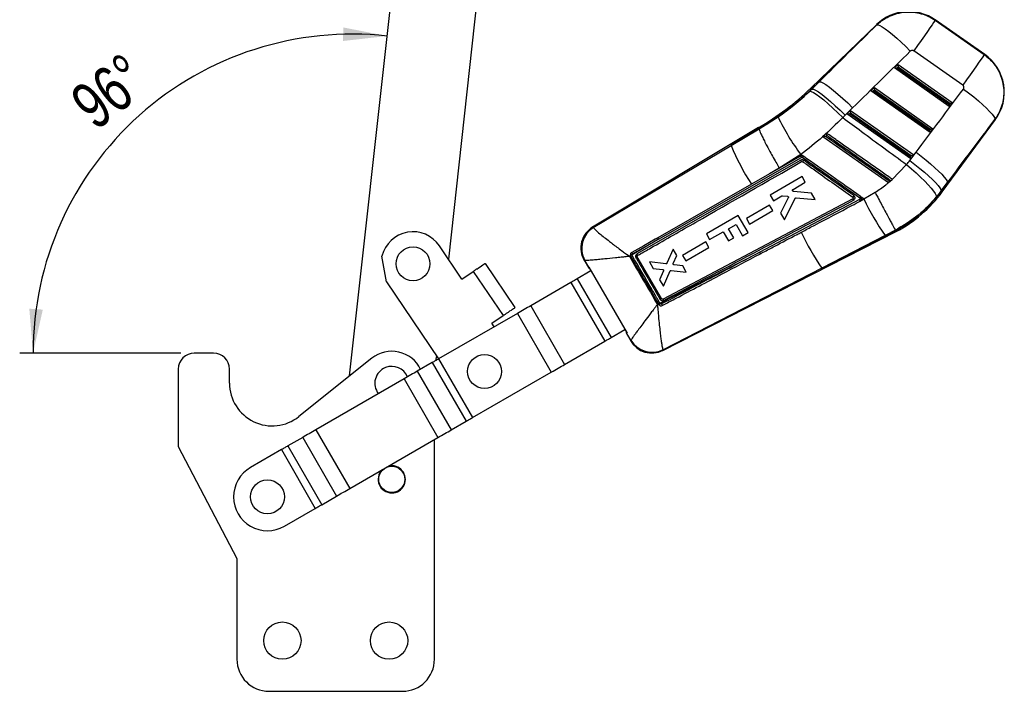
# Model space of a CAD drawing. Extents: x 35 to 384, y 14 to 286.
# Tile 10 of 20: x 38 to 111, y 207 to 258. Entities that reach past the tile are written whole.
import ezdxf

# ---------------------------------------------------------------- set-up
doc = ezdxf.new("R2010")
doc.units = 0
doc.layers.get('0').update_dxf_attribs({"linetype": 'CONTINUOUS'})
doc.styles.add('SLDTEXTSTYLE0', font='TXT', dxfattribs={"width": 0.75})
doc.dimstyles.new('SLDDIMSTYLE5', dxfattribs={"dimtxt": 3.5, "dimasz": 3.302, "dimexe": 0, "dimexo": 0.0625, "dimgap": 0.875, "dimtad": 1, "dimdec": 4, "dimlfac": 2.5, "dimzin": 12, "dimtxsty": 'SLDTEXTSTYLE0', "dimsah": 1, "dimcen": 0.09, "dimazin": 3, "dimtfac": 1, "dimtdec": 0, "dimtofl": 0, "dimtmove": 0, "dimatfit": 3, "dimtolj": 1, "dimtzin": 12})

# ---------------------------------------------------------------- blocks, each defined once
blk = doc.blocks.new('_D_8')
at = {"color": 179, "linetype": 'CONTINUOUS'}
blk.add_line((49.605, 232.701), (37.519, 232.701), dxfattribs=at)
blk.add_arc((62.435, 232.701), 23.916, 83.7017, 180, dxfattribs=at)
for points in [[(65.059, 256.473), (61.781, 257.117), (61.739, 256.102)], [(38.519, 232.701), (39.253, 235.961), (38.239, 236.03)]]:
    blk.add_solid(points, dxfattribs=at)
at = {"color": 179, "linetype": 'CONTINUOUS', "insert": (41.06, 252.083, 0.04), "char_height": 3.5, "attachment_point": 1, "rotation": 37.94083, "style": 'SLDTEXTSTYLE0'}
blk.add_mtext('96°', dxfattribs=at)

msp = doc.modelspace()

# ---------------------------------------------------------------- linework, layer by layer
at = {"color": 7, "linetype": 'CONTINUOUS'}
for p, q in [((62.245726, 230.984247), (67.095014, 274.920491)), ((73.456385, 274.218381), (69.652506, 239.753914)), ((109.841444, 255.090454), (106.131564, 257.687425)), ((106.131731, 257.65441), (109.806608, 255.08194)), ((101.754929, 257.342408), (96.817877, 252.573519)), ((108.201127, 252.788443), (104.526247, 255.360914)), ((103.089454, 254.079609), (103.357815, 254.338829)), ((107.186671, 251.195156), (103.089454, 254.079609)), ((103.270431, 254.08076), (103.361352, 254.168584)), ((107.149561, 251.349837), (103.270431, 254.08076)), ((103.357815, 254.338829), (107.403495, 251.490656)), ((103.361352, 254.168584), (107.223024, 251.449955)), ((96.726804, 252.341162), (96.888735, 252.500164)), ((97.443797, 253.049237), (96.88228, 252.506847)), ((96.88228, 252.506847), (96.888735, 252.500164)), ((96.888735, 252.500164), (97.443797, 253.049237)), ((101.30549, 252.356408), (101.573848, 252.615627)), ((101.486464, 252.357558), (101.577385, 252.445383)), ((101.573848, 252.615627), (105.962126, 249.526265)), ((101.577385, 252.445383), (105.781655, 249.485564)), ((105.745303, 249.230764), (101.30549, 252.356408)), ((105.708193, 249.385446), (101.486464, 252.357558)), ((99.946852, 251.086409), (99.39179, 250.537335)), ((107.223024, 251.449955), (107.149561, 251.349837)), ((107.403495, 251.490656), (107.186671, 251.195156)), ((92.941629, 249.520528), (94.357311, 250.405552)), ((99.521523, 250.633206), (99.789881, 250.892425)), ((104.303934, 247.266372), (99.521523, 250.633206)), ((99.702497, 250.634355), (99.793418, 250.722181)), ((104.266824, 247.421054), (99.702497, 250.634355)), ((99.789881, 250.892425), (104.520758, 247.561873)), ((99.793418, 250.722181), (104.340284, 247.521172)), ((106.668394, 244.802523), (110.644748, 250.221757)), ((92.888125, 249.611319), (80.461996, 242.142763)), ((92.935188, 249.531453), (90.845733, 248.275615)), ((90.845733, 248.275615), (92.941691, 249.520218)), ((92.888306, 249.611015), (92.935188, 249.531453)), ((92.935188, 249.531453), (92.941629, 249.520528)), ((92.941691, 249.520218), (92.941629, 249.520528)), ((105.781655, 249.485564), (105.708193, 249.385446)), ((105.962126, 249.526265), (105.745303, 249.230764)), ((97.721498, 248.940107), (102.632951, 245.481182)), ((80.505655, 242.129647), (90.845733, 248.275615)), ((85.407581, 241.252149), (96.101247, 247.375748)), ((96.035852, 247.475488), (93.725317, 246.152506)), ((96.066724, 247.584068), (94.448038, 246.577803)), ((96.195652, 247.493321), (96.066724, 247.584068)), ((104.232477, 247.14145), (104.698225, 247.760374)), ((104.340284, 247.521172), (104.266824, 247.421054)), ((104.520758, 247.561873), (104.303934, 247.266372)), ((96.061789, 247.165931), (83.781471, 240.134179)), ((94.448038, 246.577803), (93.725317, 246.152506)), ((102.919774, 245.726473), (103.99089, 246.838451)), ((93.725317, 246.152506), (92.360993, 245.371401)), ((96.153604, 245.933201), (93.763392, 244.552222)), ((96.398817, 245.508421), (96.153604, 245.933201)), ((92.360993, 245.371401), (87.745819, 242.729599)), ((95.478271, 244.976545), (96.398817, 245.508421)), ((102.632951, 245.481182), (102.635275, 245.479544)), ((102.635275, 245.479544), (102.63456, 245.480048)), ((102.635275, 245.479544), (102.921187, 245.725478)), ((102.725105, 245.55792), (102.820532, 245.639428)), ((102.921187, 245.725478), (102.919774, 245.726473)), ((107.051857, 245.481824), (106.586106, 244.8629)), ((106.593655, 244.85736), (107.051857, 245.481824)), ((99.95638, 244.26325), (85.734545, 236.756252)), ((93.763392, 244.552222), (94.008623, 244.127424)), ((94.008623, 244.127424), (94.640078, 244.492259)), ((95.12655, 244.34474), (94.545375, 243.19763)), ((94.68918, 244.502666), (95.062499, 244.462843)), ((94.836663, 242.693058), (95.644613, 244.309911)), ((96.864038, 244.70252), (95.51148, 244.825055)), ((95.725067, 244.354387), (97.144987, 244.21583)), ((97.144987, 244.21583), (96.864038, 244.70252)), ((100.584959, 244.403216), (100.540389, 244.446327)), ((100.792559, 244.257042), (100.584959, 244.403216)), ((100.792559, 244.257042), (101.627799, 244.75811)), ((106.586106, 244.8629), (106.233229, 244.416808)), ((106.593655, 244.85736), (106.586106, 244.8629)), ((93.724884, 243.793346), (91.980948, 242.785763)), ((100.465961, 244.214059), (92.983686, 240.262572)), ((93.959882, 243.386267), (93.724884, 243.793346)), ((100.518532, 244.100979), (100.575669, 244.146051)), ((100.575669, 244.146051), (100.792559, 244.257042)), ((100.575669, 244.146051), (100.584157, 244.156348)), ((91.372778, 243.012144), (88.983484, 241.632273)), ((92.107977, 241.739118), (91.372778, 243.012144)), ((91.980948, 242.785763), (92.215957, 242.378671)), ((92.215957, 242.378671), (93.959882, 243.386267)), ((94.545375, 243.19763), (94.836663, 242.693058)), ((80.505655, 242.129647), (80.513443, 242.112175)), ((87.745819, 242.729599), (85.341244, 241.353467)), ((90.653517, 242.03033), (91.211017, 242.3523)), ((91.211017, 242.3523), (91.700913, 241.504029)), ((85.725965, 232.900585), (103.216161, 241.815129)), ((88.983484, 241.632273), (89.228788, 241.207518)), ((89.228788, 241.207518), (90.24645, 241.795241)), ((90.24645, 241.795241), (90.644355, 241.106256)), ((90.644355, 241.106256), (91.051419, 241.341345)), ((91.051419, 241.341345), (90.653517, 242.03033)), ((91.700913, 241.504029), (92.107977, 241.739118)), ((97.647156, 239.080718), (103.173341, 241.897349)), ((102.382364, 241.522533), (97.647156, 239.080718)), ((103.160496, 241.922003), (102.382364, 241.522533)), ((103.160532, 241.921943), (103.160496, 241.922003)), ((103.173341, 241.897349), (103.160532, 241.921943)), ((70.665495, 238.25471), (68.985908, 240.740467)), ((85.407581, 241.252149), (83.412308, 240.074165)), ((83.452906, 240.131988), (85.407581, 241.252149)), ((88.944769, 241.032714), (87.200858, 240.025141)), ((87.435867, 239.618048), (89.179764, 240.625635)), ((89.179764, 240.625635), (88.944769, 241.032714)), ((65.008697, 238.053127), (64.668666, 239.977703)), ((83.291398, 240.00275), (83.214698, 239.957446)), ((83.291398, 240.00275), (83.311156, 239.956086)), ((85.626345, 236.787249), (83.806046, 239.912726)), ((83.828652, 240.019595), (83.836048, 240.024399)), ((85.503328, 236.447056), (92.983686, 240.262572)), ((86.488112, 240.487845), (86.024115, 239.437091)), ((86.758942, 240.018688), (86.488112, 240.487845)), ((86.505728, 239.428223), (86.758942, 240.018688)), ((87.200858, 240.025141), (87.435867, 239.618048)), ((72.397239, 239.424823), (74.636689, 236.11048)), ((79.821062, 239.663135), (80.139155, 239.112349)), ((79.874668, 239.649174), (79.865608, 239.653453)), ((80.173251, 239.131843), (79.874668, 239.649174)), ((80.139375, 239.112475), (80.139155, 239.112349)), ((80.177682, 239.134376), (80.173251, 239.131843)), ((80.177682, 239.134376), (83.036845, 234.184743)), ((85.940327, 239.389224), (84.713564, 239.533361)), ((84.713564, 239.533361), (84.989439, 239.055476)), ((87.208774, 239.239442), (86.570642, 239.315171)), ((87.474414, 238.779273), (87.208774, 239.239442)), ((70.665495, 238.25471), (71.515624, 238.829129)), ((71.515624, 238.829129), (73.755074, 235.514787)), ((80.336766, 238.858976), (79.298343, 238.259263)), ((80.221564, 239.048138), (80.228648, 239.046145)), ((80.228648, 239.046145), (80.336766, 238.858976)), ((84.989439, 239.055476), (85.704603, 238.975933)), ((85.77015, 238.861889), (85.4802, 238.205352)), ((97.647156, 239.080718), (85.736926, 232.943685)), ((85.766369, 237.709634), (86.259832, 238.856515)), ((86.343293, 238.905099), (87.474414, 238.779273)), ((65.008697, 238.053127), (68.919484, 232.265238)), ((78.822065, 237.984201), (75.81556, 236.247877)), ((78.822065, 237.984201), (81.362632, 233.58512)), ((79.298343, 238.259263), (81.838911, 233.860182)), ((85.4802, 238.205352), (85.766369, 237.709634)), ((75.81556, 236.247877), (78.356128, 231.848796)), ((85.315007, 236.351168), (85.388773, 236.388726)), ((85.388773, 236.388726), (85.392613, 236.382133)), ((85.392613, 236.382133), (85.412795, 236.347488)), ((85.522886, 236.413626), (85.503328, 236.447056)), ((74.819705, 235.672748), (68.91306, 232.261528)), ((72.904945, 234.940368), (73.755074, 235.514787)), ((74.819705, 235.672748), (77.360273, 231.273667)), ((73.086445, 234.671752), (72.904945, 234.940368)), ((81.838911, 233.860182), (82.877761, 234.460141)), ((82.877761, 234.460141), (82.985878, 234.272974)), ((82.985878, 234.272974), (82.983289, 234.263525)), ((82.998033, 234.162102), (82.998056, 234.162114)), ((82.998033, 234.162102), (83.314203, 233.614642)), ((83.030801, 234.181216), (83.036845, 234.184743)), ((83.32942, 233.663902), (83.030801, 234.181216)), ((78.356128, 231.848796), (81.362632, 233.58512)), ((83.328474, 233.656763), (83.32942, 233.663902)), ((52.044803, 232.701425), (50.604804, 232.701425)), ((68.760712, 232.500217), (68.672718, 232.122725)), ((85.729401, 232.954989), (85.736926, 232.943685)), ((63.905939, 232.311832), (58.44329, 227.943641)), ((68.436781, 231.986467), (67.320135, 231.341578)), ((68.436781, 231.986467), (70.977349, 227.587386)), ((68.91306, 232.261528), (71.453628, 227.862447)), ((49.404803, 231.501425), (49.404803, 225.701425)), ((53.244804, 230.442852), (53.244804, 231.501425)), ((67.320135, 231.341578), (69.860703, 226.942497)), ((71.453628, 227.862447), (77.360273, 231.273667)), ((66.32428, 230.76645), (59.724867, 226.95514)), ((66.32428, 230.76645), (68.864848, 226.367369)), ((69.860703, 226.942497), (70.977349, 227.587386)), ((59.724867, 226.95514), (62.265435, 222.556059)), ((58.729012, 226.380011), (57.612365, 225.735123)), ((58.729012, 226.380011), (61.26958, 221.980931)), ((62.265435, 222.556059), (68.864848, 226.367369)), ((68.604804, 209.741425), (68.604804, 226.217187)), ((49.404803, 225.701425), (53.804804, 217.301425)), ((57.136087, 225.460061), (54.81452, 224.119305)), ((57.136087, 225.460061), (59.676655, 221.060981)), ((57.612365, 225.735123), (60.152933, 221.336042)), ((60.152933, 221.336042), (61.26958, 221.980931)), ((57.355088, 219.720224), (59.676655, 221.060981)), ((53.804804, 217.301425), (53.804804, 209.741425)), ((56.204804, 207.341424), (66.204804, 207.341424))]:
    msp.add_line(p, q, dxfattribs=at)
at = {"color": 7, "linetype": 'CONTINUOUS', "flags": 128}
for points in [[(106.131731, 257.65441), (106.096261, 257.60374), (106.017568, 257.491324), (105.897518, 257.319828), (105.738952, 257.093311), (105.545627, 256.817139), (105.322121, 256.49785), (105.073725, 256.143007), (104.806324, 255.761013), (104.526247, 255.360914)], [(101.760172, 257.308256), (101.848387, 257.310917), (101.985045, 257.261326), (102.16709, 257.160593), (102.390443, 257.01097), (102.650117, 256.815804), (102.940299, 256.579459), (103.254502, 256.307224), (103.585692, 256.005185), (103.926467, 255.680101), (104.269202, 255.339242)], [(109.806608, 255.08194), (109.771137, 255.031269), (109.692447, 254.918855), (109.572398, 254.747357), (109.413831, 254.52084), (109.220507, 254.244668), (108.996998, 253.925379), (108.748605, 253.570537), (108.481203, 253.188542), (108.201127, 252.788443)], [(96.888735, 252.500164), (97.000595, 252.486391), (97.168406, 252.412019), (97.387775, 252.278998), (97.652953, 252.090811), (97.956996, 251.852388), (98.291941, 251.569974), (98.649012, 251.250967), (99.018856, 250.903722), (99.39179, 250.537335)], [(97.443797, 253.049237), (97.555654, 253.035463), (97.723468, 252.961091), (97.942837, 252.82807), (98.208015, 252.639883), (98.512058, 252.401461), (98.847001, 252.119047), (99.204074, 251.80004), (99.573918, 251.452795), (99.946852, 251.086409)], [(108.246391, 252.502056), (108.639653, 252.203324), (109.017851, 251.903067), (109.372191, 251.608259), (109.694444, 251.325754), (109.977116, 251.062117), (110.213642, 250.823473), (110.398527, 250.615368), (110.52747, 250.442638), (110.597475, 250.309298), (110.60692, 250.218446)], [(96.726804, 252.341162), (96.838253, 252.326085), (97.004865, 252.249915), (97.222285, 252.114644), (97.484835, 251.923809), (97.785645, 251.682396), (98.116853, 251.396718), (98.469805, 251.07424), (98.83527, 250.723393), (99.203699, 250.353349)], [(104.698225, 247.760374), (105.080189, 247.467186), (105.448087, 247.172425), (105.793791, 246.8826), (106.109669, 246.604111), (106.388747, 246.34311), (106.624858, 246.105359), (106.812789, 245.896108), (106.948392, 245.719979), (107.028674, 245.58086), (107.051857, 245.481824)], [(103.99089, 246.838451), (104.358222, 246.522961), (104.711669, 246.20638), (105.043342, 245.895771), (105.345844, 245.598064), (105.612426, 245.319899), (105.837138, 245.067485), (106.014969, 244.846451), (106.141951, 244.661731), (106.215249, 244.517443), (106.233229, 244.416808)], [(104.232477, 247.14145), (104.614441, 246.848262), (104.982339, 246.553501), (105.328043, 246.263676), (105.643921, 245.985187), (105.922999, 245.724186), (106.159108, 245.486435), (106.347041, 245.277184), (106.482645, 245.101054), (106.562923, 244.961935), (106.586106, 244.8629)], [(85.341244, 241.353467), (85.136454, 241.236275), (84.292312, 240.753221), (83.385811, 240.234505)], [(71.772486, 239.002686), (71.903089, 239.090933), (72.023869, 239.172542), (72.131764, 239.245445), (72.224037, 239.307793), (72.298351, 239.358005), (72.35282, 239.394809), (72.386063, 239.417271), (72.397239, 239.424823)], [(71.772486, 239.002686), (71.741151, 238.981514), (71.709507, 238.960133), (71.677599, 238.938573), (71.645471, 238.916864), (71.613165, 238.895036), (71.580726, 238.873117), (71.548197, 238.851138), (71.515624, 238.829129)], [(79.298343, 238.259263), (79.236043, 238.223283), (79.174009, 238.187457), (79.112509, 238.151939), (79.051803, 238.11688), (78.992154, 238.082431), (78.933816, 238.04874), (78.877038, 238.015949), (78.822065, 237.984201)], [(75.81556, 236.247877), (75.700615, 236.181494), (75.581899, 236.112933), (75.459919, 236.042486), (75.335197, 235.970457), (75.208268, 235.897152), (75.079675, 235.822887), (74.949968, 235.747978), (74.819705, 235.672748)], [(73.755074, 235.514787), (73.787646, 235.536796), (73.820175, 235.558774), (73.852615, 235.580693), (73.88492, 235.602522), (73.91705, 235.624231), (73.948957, 235.645791), (73.980601, 235.667171), (74.011936, 235.688344)], [(74.011936, 235.688344), (74.142539, 235.776591), (74.263319, 235.8582), (74.371213, 235.931103), (74.463487, 235.99345), (74.537801, 236.043663), (74.59227, 236.080467), (74.625513, 236.102929), (74.636689, 236.11048)], [(81.362632, 233.58512), (81.417606, 233.616868), (81.474384, 233.649659), (81.532722, 233.68335), (81.592371, 233.717799), (81.653077, 233.752858), (81.714578, 233.788376), (81.776612, 233.824202), (81.838911, 233.860182)], [(68.91306, 232.261528), (68.850759, 232.225548), (68.788726, 232.189723), (68.727225, 232.154204), (68.66652, 232.119146), (68.60687, 232.084697), (68.548532, 232.051005), (68.491755, 232.018215), (68.436781, 231.986467)], [(77.360273, 231.273667), (77.490536, 231.348897), (77.620243, 231.423806), (77.748835, 231.498071), (77.875765, 231.571376), (78.000486, 231.643405), (78.122467, 231.713851), (78.241183, 231.782413), (78.356128, 231.848796)], [(67.320135, 231.341578), (67.205191, 231.275195), (67.086474, 231.206634), (66.964494, 231.136188), (66.839772, 231.064158), (66.712843, 230.990854), (66.58425, 230.916588), (66.454544, 230.84168), (66.32428, 230.76645)], [(70.977349, 227.587386), (71.032323, 227.619134), (71.0891, 227.651924), (71.147439, 227.685616), (71.207088, 227.720065), (71.267793, 227.755123), (71.329294, 227.790641), (71.391328, 227.826467), (71.453628, 227.862447)], [(59.724867, 226.95514), (59.594603, 226.87991), (59.464896, 226.805002), (59.336303, 226.730736), (59.209374, 226.657432), (59.084652, 226.585402), (58.962672, 226.514956), (58.843956, 226.446395), (58.729012, 226.380011)], [(68.864848, 226.367369), (68.995112, 226.442599), (69.124819, 226.517507), (69.253412, 226.591773), (69.380341, 226.665077), (69.505062, 226.737107), (69.627042, 226.807553), (69.745759, 226.876114), (69.860703, 226.942497)], [(57.612365, 225.735123), (57.557392, 225.703375), (57.500615, 225.670585), (57.442277, 225.636893), (57.382626, 225.602444), (57.321921, 225.567386), (57.260421, 225.531867), (57.198387, 225.496042), (57.136087, 225.460061)], [(61.26958, 221.980931), (61.384524, 222.047313), (61.50324, 222.115875), (61.625221, 222.186321), (61.749942, 222.258351), (61.876871, 222.331655), (62.005464, 222.40592), (62.135171, 222.480829), (62.265435, 222.556059)], [(59.676655, 221.060981), (59.738955, 221.09696), (59.800989, 221.132786), (59.86249, 221.168304), (59.923195, 221.203363), (59.982844, 221.237812), (60.041183, 221.271504), (60.09796, 221.304294), (60.152933, 221.336042)]]:
    msp.add_lwpolyline(points, dxfattribs=at)
at = {"color": 8, "linetype": 'CONTINUOUS', "flags": 128}
for points in [[(106.131564, 257.687425), (106.131582, 257.683756), (106.131731, 257.65441)], [(101.760172, 257.308256), (101.755514, 257.338613), (101.754929, 257.342408)], [(109.806608, 255.08194), (109.837573, 255.089507), (109.841444, 255.090454)], [(96.817877, 252.573519), (96.821906, 252.56935), (96.833985, 252.556843), (96.854113, 252.536006), (96.88228, 252.506847)], [(110.644748, 250.221757), (110.640546, 250.221389), (110.60692, 250.218446)], [(106.593655, 244.85736), (106.626343, 244.833378), (106.649702, 244.816238), (106.663721, 244.805952), (106.668394, 244.802523)], [(80.461996, 242.142763), (80.466847, 242.141305), (80.505655, 242.129647)], [(79.865608, 239.653453), (79.826013, 239.662059), (79.821062, 239.663135)], [(83.314203, 233.614642), (83.31579, 233.619323), (83.328474, 233.656763)], [(85.736926, 232.943685), (85.727182, 232.905375), (85.725965, 232.900585)]]:
    msp.add_lwpolyline(points, dxfattribs=at)
at = {"color": 7, "linetype": 'CONTINUOUS'}
for centre, radius in [((66.997303, 239.396797), 1.27), ((72.359106, 231.318539), 1.27), ((65.404804, 223.237425), 0.98), ((56.084804, 221.919764), 1.27), ((57.204804, 211.141425), 1.4), ((65.204804, 211.141425), 1.4)]:
    msp.add_circle(centre, radius, dxfattribs=at)
for centre, radius, start, end in [((104.152517, 254.860275), 3.451, 54.6269991, 134.29469403), ((107.862395, 252.263304), 3.451, 323.34356842, 55.40413325), ((82.788408, 267.097707), 20.193515, 300.00994917, 314.00739877), ((82.788408, 267.097707), 20.286212, 300.0119876, 314.00739877), ((109.045921, 257.376165), 16.258681, 205.38710191, 217.03256608), ((106.169247, 254.423191), 16.510687, 201.85995581, 213.24623398), ((95.59759, 246.864958), 0.553232, 20.01753765, 32.95822778), ((90.290528, 251.317054), 7.292536, 324.19097917, 325.20693337), ((94.753468, 248.448488), 7.03603, 324.39929597, 325.33274655), ((98.39915, 250.870067), 10.163788, 298.01649538, 323.73070142), ((98.39915, 250.870067), 10.256485, 298.01066872, 323.73070142), ((116.934378, 251.812267), 17.82245, 205.08208108, 215.26414498), ((81.403173, 240.57684), 1.827, 120.16964585, 210.58155749), ((81.45354, 240.563821), 1.830382, 121.18894284, 209.82584214), ((81.471969, 240.54925), 1.833441, 121.52035159, 209.40116025), ((66.997303, 239.396797), 2.4, 34.04628674, 165.99276234), ((84.94118, 241.019154), 0.52136, 26.54485917, 39.88381118), ((111.263775, 248.816851), 16.739312, 204.93430212, 215.56546466), ((83.251309, 239.196267), 0.892539, 79.60793686, 87.77700812), ((87.768084, 232.400473), 8.7722, 119.69367502, 120.53562468), ((87.157773, 233.985063), 6.809645, 119.48547656, 120.44893826), ((92.449338, 239.946947), 0.620601, 19.13463215, 30.56919909), ((91.075661, 226.817518), 11.125597, 120.05671516, 120.71769435), ((86.720477, 234.295474), 2.433268, 119.48359977, 122.50804362), ((89.920484, 229.321624), 8.612502, 119.90700566, 120.67222695), ((84.896314, 234.528346), 1.827, 209.15416907, 297.59217181), ((84.910683, 234.576878), 1.8303, 210.17965161, 296.83514507), ((84.908787, 234.5938), 1.832787, 210.48867909, 296.59885424), ((50.604804, 231.501425), 1.2, 90, 180), ((52.044804, 231.501425), 1.2, 0, 90), ((65.404804, 230.437425), 2.4, 25.82783387, 128.64747417), ((65.404804, 230.437425), 1.27, 111.98927583, 217.92395106), ((65.404804, 230.437425), 1.27, 22.09084647, 111.98927583), ((56.444804, 230.442852), 3.2, 180, 308.64747417), ((56.084804, 221.919764), 2.54, 120.00739877, 300.00739877), ((65.404804, 223.237425), 1.02, 136.10633272, 270), ((65.404804, 223.237425), 1.02, 270, 103.90846482), ((56.204804, 209.741425), 2.4, 180, 270), ((66.204804, 209.741425), 2.4, 270, 0)]:
    msp.add_arc(centre, radius, start, end, dxfattribs=at)
for centre, major_axis, ratio, start_param, end_param in [((126.995653, 247.854781), (112.384875, 107.641297), 0.156481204, 1.645959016, 1.68509894), ((127.250743, 248.219187), (112.321423, 107.707008), 0.135617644, 1.645791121, 1.684931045), ((103.279996, 254.094424), (0.189968, 0.01472), 0.06773113, 3.223351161, 4.656764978), ((103.370919, 254.18225), (-0.012189, 0.157307), 0.067363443, 0.091180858, 1.652554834), ((101.586952, 252.459048), (-0.012189, 0.157307), 0.067363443, 0.091180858, 1.652554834), ((95.339617, 270.557458), (90.41346, 123.109271), 0.138218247, 4.628262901, 4.667117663), ((101.496029, 252.371223), (0.189968, 0.01472), 0.06773113, 3.223351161, 4.656764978), ((107.159128, 251.363502), (-0.027483, 0.167969), 0.068599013, 1.641013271, 3.074427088), ((107.232589, 251.46362), (0.171259, 0.028022), 0.068966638, 4.645223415, 6.206597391), ((82.880627, 267.229445), (13.465246, 19.23565), 0.999926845, 4.521084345, 4.532290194), ((99.712063, 250.648021), (0.189968, 0.01472), 0.06773113, 3.223351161, 4.656764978), ((99.802985, 250.735847), (-0.012189, 0.157307), 0.067363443, 0.091180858, 1.652554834), ((95.084527, 270.193052), (90.422084, 123.102943), 0.159482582, 4.6282833, 4.667138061), ((105.79122, 249.499229), (0.171259, 0.028022), 0.068966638, 4.645223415, 6.206597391), ((105.717759, 249.399111), (-0.027483, 0.167969), 0.068599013, 1.641013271, 3.074427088), ((104.27639, 247.434719), (-0.027483, 0.167969), 0.068599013, 1.641013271, 3.074427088), ((104.349851, 247.534837), (0.171259, 0.028022), 0.068966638, 4.645223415, 6.206597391), ((98.702252, 251.30306), (3.969369, 5.670405), 0.999926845, 4.622021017, 4.678015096), ((101.286979, 251.203268), (21.148093, 12.090453), 0.069928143, 3.141908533, 3.198673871), ((104.03982, 246.43663), (21.041517, 12.274994), 0.069928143, 3.085457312, 3.141276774)]:
    msp.add_ellipse(centre, major_axis=major_axis, ratio=ratio, start_param=start_param, end_param=end_param, dxfattribs=at)
for points, knots in [([(101.760172, 257.308256), (101.847485, 257.387396), (102.081272, 257.599297), (102.516032, 257.877902), (103.111738, 258.136697), (103.743674, 258.271863), (104.379542, 258.282966), (104.948994, 258.199613), (105.495915, 258.02083), (105.885471, 257.820986), (106.087748, 257.684161), (106.131731, 257.65441)], [0, 0, 0, 0, 0.074457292, 0.199363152, 0.32426866, 0.483489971, 0.604085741, 0.724681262, 0.84554916, 0.966416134, 1, 1, 1, 1]), ([(104.526247, 255.360914), (104.52366, 255.362669), (104.502519, 255.377003), (104.45722, 255.395764), (104.396585, 255.399427), (104.337272, 255.386212), (104.296558, 255.364381), (104.274334, 255.343958), (104.269202, 255.339242)], [0, 0, 0, 0, 0.0335094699, 0.2737514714, 0.5139540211, 0.6736921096, 0.9246537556, 1, 1, 1, 1]), ([(109.806608, 255.08194), (109.940147, 254.979171), (110.207226, 254.773631), (110.560928, 254.379457), (110.864243, 253.919393), (111.111327, 253.362009), (111.254948, 252.763777), (111.286522, 252.146858), (111.219867, 251.565843), (111.054297, 251.007025), (110.840151, 250.557177), (110.668774, 250.308279), (110.60692, 250.218446)], [0, 0, 0, 0, 0.092114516, 0.184228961, 0.288392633, 0.392556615, 0.516343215, 0.622683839, 0.729024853, 0.834678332, 0.940331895, 1, 1, 1, 1]), ([(108.246391, 252.502056), (108.250098, 252.507355), (108.266852, 252.531299), (108.286149, 252.580834), (108.2887, 252.64087), (108.275201, 252.697915), (108.248916, 252.748481), (108.216392, 252.775678), (108.201127, 252.788443)], [0, 0, 0, 0, 0.060469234, 0.273247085, 0.48613955, 0.609927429, 0.816920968, 1, 1, 1, 1]), ([(94.357311, 250.405552), (94.770111, 250.700825), (95.60411, 251.297378), (96.350069, 251.990906), (96.726804, 252.341162)], [0, 0, 0, 0, 0.4949647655, 1, 1, 1, 1]), ([(99.203699, 250.353349), (98.711023, 249.868427), (97.718126, 248.891156), (96.619974, 248.021966), (96.066724, 247.584068)], [0, 0, 0, 0, 0.496199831, 1, 1, 1, 1]), ([(99.203699, 250.353349), (99.668735, 250.010735), (101.262549, 248.836497), (102.859729, 247.666834), (103.99089, 246.838451)], [0, 0, 0, 0, 0.291775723, 1, 1, 1, 1]), ([(92.941691, 249.520218), (92.944833, 249.493001), (92.951117, 249.438568), (93.018714, 249.260049), (93.128268, 249.014121), (93.27924, 248.703227), (93.467814, 248.33568), (93.687551, 247.923482), (93.933304, 247.476841), (94.180147, 247.03986), (94.354649, 246.737686), (94.438389, 246.594322), (94.448038, 246.577803)], [0, 0, 0, 0, 0.112227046, 0.224454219, 0.336681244, 0.448908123, 0.561137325, 0.673366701, 0.785599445, 0.897833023, 0.988228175, 1, 1, 1, 1]), ([(98.002155, 249.189789), (97.944459, 249.13846), (97.850932, 249.055255), (97.75735, 248.972001), (97.721498, 248.940107)], [0, 0, 0, 0, 0.616894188, 1, 1, 1, 1]), ([(97.914426, 248.946727), (97.913953, 248.946701), (97.89461, 248.945625), (97.849672, 248.943353), (97.79099, 248.940787), (97.748982, 248.93952), (97.726844, 248.939296), (97.72337, 248.939776), (97.721626, 248.940017)], [0, 0, 0, 0, 0.005767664, 0.23542496, 0.548315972, 0.74819729, 0.873606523, 1, 1, 1, 1]), ([(97.914426, 248.946727), (97.924302, 248.955492), (97.955448, 248.983133), (97.986588, 249.010769), (98.007854, 249.029642)], [0, 0, 0, 0, 0.317080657, 1, 1, 1, 1]), ([(102.725105, 245.55792), (102.658722, 245.604681), (102.326803, 245.838487), (100.93276, 246.820495), (99.395578, 247.903328), (98.123944, 248.799132), (97.914426, 248.946727)], [0, 0, 0, 0, 0.041397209, 0.206985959, 0.869341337, 1, 1, 1, 1]), ([(98.007854, 249.029642), (98.007826, 249.030116), (98.006662, 249.049955), (98.004588, 249.088246), (98.002541, 249.134573), (98.001601, 249.165937), (98.001427, 249.18491), (98.001917, 249.188193), (98.002155, 249.189789)], [0, 0, 0, 0, 0.006567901, 0.274716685, 0.524353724, 0.69323315, 0.850842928, 1, 1, 1, 1]), ([(102.919774, 245.726473), (102.864421, 245.765455), (102.543514, 245.991455), (101.160403, 246.965544), (99.576549, 248.080999), (98.258247, 249.009433), (98.002155, 249.189789)], [0, 0, 0, 0, 0.033767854, 0.195768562, 0.843771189, 1, 1, 1, 1]), ([(98.007854, 249.029642), (98.074236, 248.982879), (98.406149, 248.749065), (99.800178, 247.76704), (101.338025, 246.683736), (102.610345, 245.787488), (102.820532, 245.639428)], [0, 0, 0, 0, 0.041380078, 0.206900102, 0.868980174, 1, 1, 1, 1]), ([(96.195652, 247.493321), (96.17579, 247.497443), (96.133398, 247.50624), (96.077541, 247.496207), (96.046458, 247.480761), (96.035852, 247.475491)], [0, 0, 0, 0, 0.367382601, 0.784129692, 1, 1, 1, 1]), ([(96.036144, 247.475653), (96.037527, 247.474887), (96.040293, 247.473355), (96.052573, 247.456162), (96.069274, 247.430118), (96.084158, 247.40533), (96.094884, 247.386893), (96.098873, 247.379907), (96.101247, 247.375748)], [0, 0, 0, 0, 0.21785138, 0.435705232, 0.653560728, 0.871417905, 0.923463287, 1, 1, 1, 1]), ([(96.101247, 247.375748), (96.107176, 247.378544), (96.121514, 247.385304), (96.147053, 247.387531), (96.171155, 247.382205), (96.183928, 247.374468), (96.188747, 247.371549)], [0, 0, 0, 0, 0.212943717, 0.51499685, 0.81702966, 1, 1, 1, 1]), ([(96.253305, 247.465498), (96.252593, 247.464353), (96.25117, 247.462062), (96.23931, 247.444723), (96.221758, 247.419312), (96.206036, 247.396658), (96.194833, 247.380564), (96.191204, 247.375345), (96.188625, 247.371634)], [0, 0, 0, 0, 0.22382466, 0.447649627, 0.671473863, 0.895296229, 0.925558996, 1, 1, 1, 1]), ([(96.188747, 247.371548), (96.895893, 246.873391), (98.324429, 245.867044), (99.753008, 244.860748), (100.474419, 244.352583)], [0, 0, 0, 0, 0.495014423, 1, 1, 1, 1]), ([(96.253305, 247.465498), (96.235226, 247.476072), (96.216637, 247.486945), (96.196214, 247.493151), (96.195652, 247.493321)], [0, 0, 0, 0, 0.972494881, 1, 1, 1, 1]), ([(100.540387, 244.446327), (99.825867, 244.949515), (98.396827, 245.955892), (96.967812, 246.962296), (96.253305, 247.465498)], [0, 0, 0, 0, 0.499999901, 1, 1, 1, 1]), ([(83.836048, 240.024399), (83.881797, 240.050576), (84.208951, 240.237772), (85.661716, 241.069054), (89.709986, 243.385776), (93.476417, 245.542241), (96.1174, 247.054333)], [0, 0, 0, 0, 0.011174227, 0.079907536, 0.354840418, 1, 1, 1, 1]), ([(96.279292, 247.15583), (96.270599, 247.161353), (96.242667, 247.179099), (96.187909, 247.194678), (96.120223, 247.192797), (96.080601, 247.17458), (96.061789, 247.165931)], [0, 0, 0, 0, 0.134629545, 0.432561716, 0.730585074, 1, 1, 1, 1]), ([(96.1174, 247.054333), (96.125531, 247.058008), (96.142239, 247.065558), (96.170286, 247.065579), (96.191396, 247.058831), (96.201811, 247.052083), (96.204566, 247.050298)], [0, 0, 0, 0, 0.289454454, 0.594784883, 0.892830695, 1, 1, 1, 1]), ([(96.204569, 247.050298), (96.263365, 247.008889), (96.587709, 246.78046), (97.841266, 245.897612), (99.036044, 245.05619), (99.96527, 244.401784)], [0, 0, 0, 0, 0.046903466, 0.258739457, 1, 1, 1, 1]), ([(100.040333, 244.506434), (99.413532, 244.947958), (98.159836, 245.83107), (96.906171, 246.714221), (96.279292, 247.15583)], [0, 0, 0, 0, 0.499962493, 1, 1, 1, 1]), ([(101.627799, 244.75811), (101.898437, 244.937089), (102.243343, 245.165182), (102.563922, 245.425195), (102.632951, 245.481182)], [0, 0, 0, 0, 0.7846750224, 1, 1, 1, 1]), ([(94.640078, 244.492259), (94.648431, 244.49616), (94.664028, 244.503443), (94.681203, 244.502912), (94.68918, 244.502666)], [0, 0, 0, 0, 0.535536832, 1, 1, 1, 1]), ([(95.062499, 244.462842), (95.071712, 244.460735), (95.090138, 244.45652), (95.11303, 244.439055), (95.127316, 244.418906), (95.131612, 244.40468), (95.133199, 244.399424)], [0, 0, 0, 0, 0.279079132, 0.558198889, 0.836767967, 1, 1, 1, 1]), ([(95.133199, 244.399424), (95.134442, 244.390124), (95.136953, 244.371322), (95.130041, 244.353664), (95.126547, 244.34474)], [0, 0, 0, 0, 0.494604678, 1, 1, 1, 1]), ([(95.440676, 244.884), (95.439057, 244.893058), (95.435819, 244.911174), (95.44278, 244.938297), (95.456988, 244.961503), (95.471384, 244.971677), (95.478271, 244.976545)], [0, 0, 0, 0, 0.255036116, 0.510042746, 0.765593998, 1, 1, 1, 1]), ([(95.51148, 244.825055), (95.502456, 244.826787), (95.484407, 244.83025), (95.461561, 244.846433), (95.447047, 244.865453), (95.442382, 244.879034), (95.440676, 244.884)], [0, 0, 0, 0, 0.27982749, 0.559719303, 0.839009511, 1, 1, 1, 1]), ([(95.644613, 244.309911), (95.649703, 244.317775), (95.659881, 244.333501), (95.683941, 244.348873), (95.706688, 244.355029), (95.720526, 244.354546), (95.725067, 244.354387)], [0, 0, 0, 0, 0.2866857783, 0.5733666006, 0.8599866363, 1, 1, 1, 1]), ([(100.017901, 244.161107), (100.010455, 244.174914), (99.995562, 244.202529), (99.975809, 244.236496), (99.96104, 244.25968), (99.957828, 244.262005), (99.956222, 244.263167)], [0, 0, 0, 0, 0.249999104, 0.500001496, 0.750000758, 1, 1, 1, 1]), ([(99.979027, 244.281266), (99.978636, 244.280825), (99.972221, 244.273604), (99.964052, 244.268265), (99.95638, 244.263251)], [0, 0, 0, 0, 0.060989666, 1, 1, 1, 1]), ([(100.040333, 244.506434), (100.037618, 244.502619), (100.031015, 244.493339), (100.016574, 244.473083), (99.997911, 244.446947), (99.979887, 244.42182), (99.968362, 244.405874), (99.966231, 244.403055), (99.96527, 244.401784)], [0, 0, 0, 0, 0.073719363, 0.179315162, 0.394112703, 0.608908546, 0.823709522, 1, 1, 1, 1]), ([(99.96527, 244.401784), (99.971802, 244.396096), (99.985681, 244.384012), (99.997673, 244.358367), (100.000691, 244.330218), (99.994766, 244.303003), (99.984187, 244.288393), (99.979027, 244.281266)], [0, 0, 0, 0, 0.189480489, 0.402615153, 0.604836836, 0.807224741, 1, 1, 1, 1]), ([(100.017901, 244.161107), (100.018199, 244.161266), (100.038593, 244.172171), (100.075581, 244.201075), (100.111897, 244.257815), (100.12571, 244.31246), (100.126115, 244.368163), (100.111435, 244.424988), (100.078647, 244.475517), (100.050592, 244.498156), (100.040333, 244.506434)], [0, 0, 0, 0, 0.002463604, 0.168512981, 0.334544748, 0.484595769, 0.572485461, 0.73842502, 0.904352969, 1, 1, 1, 1]), ([(100.474419, 244.352584), (100.481727, 244.346224), (100.495994, 244.333808), (100.507625, 244.307657), (100.510468, 244.280014), (100.503799, 244.253057), (100.488893, 244.229288), (100.473599, 244.219133), (100.465961, 244.214061)], [0, 0, 0, 0, 0.1737724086, 0.3392276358, 0.5045643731, 0.6698271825, 0.8351063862, 1, 1, 1, 1]), ([(100.584157, 244.156348), (100.593443, 244.170426), (100.615316, 244.203588), (100.629559, 244.265979), (100.622881, 244.334946), (100.602013, 244.38007), (100.586734, 244.400807), (100.584959, 244.403216)], [0, 0, 0, 0, 0.190714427, 0.449268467, 0.70773608, 0.966041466, 1, 1, 1, 1]), ([(101.627799, 244.75811), (101.636338, 244.741843), (101.701806, 244.617124), (101.852214, 244.331216), (102.075462, 243.908651), (102.314518, 243.458697), (102.534623, 243.047213), (102.730375, 242.684286), (102.895394, 242.381927), (103.025321, 242.148122), (103.11892, 241.984912), (103.146638, 241.942973), (103.160496, 241.922003)], [0, 0, 0, 0, 0.01148227, 0.088035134, 0.202035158, 0.316034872, 0.43003051, 0.544026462, 0.658019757, 0.772013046, 0.886006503, 1, 1, 1, 1]), ([(106.233229, 244.416808), (105.93232, 244.08452), (105.324893, 243.413748), (104.284988, 242.575928), (103.524765, 242.133782), (103.160532, 241.921943)], [0, 0, 0, 0, 0.338340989, 0.682990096, 1, 1, 1, 1]), ([(85.796814, 236.652223), (88.165177, 237.902389), (92.905757, 240.404754), (97.645902, 242.908311), (100.017901, 244.161107)], [0, 0, 0, 0, 0.499593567, 1, 1, 1, 1]), ([(96.084704, 241.759912), (96.140275, 241.78925), (96.482647, 241.969998), (97.752648, 242.640499), (99.175022, 243.391515), (100.310583, 243.991164), (100.518535, 244.100977)], [0, 0, 0, 0, 0.037599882, 0.23165019, 0.859294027, 1, 1, 1, 1]), ([(100.518476, 244.100945), (100.518251, 244.10313), (100.517788, 244.107641), (100.506467, 244.133696), (100.488535, 244.170916), (100.473522, 244.199696), (100.466015, 244.214086)], [0, 0, 0, 0, 0.238338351, 0.492227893, 0.746110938, 1, 1, 1, 1]), ([(80.513443, 242.112175), (80.527206, 242.091676), (80.554735, 242.050674), (80.697125, 241.908917), (80.949269, 241.688414), (81.32109, 241.385612), (81.766557, 241.035272), (82.243707, 240.672192), (82.637945, 240.379167), (82.851983, 240.221656), (82.976087, 240.130835), (83.073282, 240.060034), (83.13079, 240.018252), (83.164898, 239.993515), (83.185139, 239.978846), (83.197155, 239.970146), (83.203871, 239.965281), (83.207233, 239.96285), (83.210407, 239.960549), (83.212707, 239.958886), (83.214698, 239.957446)], [0, 0, 0, 0, 0.092747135, 0.185507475, 0.358171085, 0.479598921, 0.601080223, 0.782026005, 0.873718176, 0.90761427, 0.945404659, 0.967646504, 0.980808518, 0.988612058, 0.993241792, 0.995989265, 0.997619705, 0.998277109, 0.998508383, 1, 1, 1, 1]), ([(93.035652, 240.150373), (93.10654, 240.18779), (93.464234, 240.376592), (94.378207, 240.85904), (95.323669, 241.358141), (95.982323, 241.705862), (96.084704, 241.759912)], [0, 0, 0, 0, 0.069746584, 0.351935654, 0.899265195, 1, 1, 1, 1]), ([(103.173341, 241.897349), (103.201705, 241.84275), (103.230178, 241.787943), (103.216054, 241.81534), (103.216, 241.815444)], [0, 0, 0, 0, 0.9961872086, 1, 1, 1, 1]), ([(83.214698, 239.957446), (83.21226, 239.957163), (83.209445, 239.956836), (83.205555, 239.956384), (83.201437, 239.955907), (83.193209, 239.95495), (83.178493, 239.953244), (83.153699, 239.950371), (83.11192, 239.945541), (83.041465, 239.93742), (82.922366, 239.923769), (82.770204, 239.906496), (82.507643, 239.877035), (82.023618, 239.82388), (81.436481, 239.762756), (80.886514, 239.71002), (80.425789, 239.669958), (80.110917, 239.648561), (79.930327, 239.643032), (79.89322, 239.647127), (79.874668, 239.649174)], [0, 0, 0, 0, 0.001491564, 0.001722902, 0.002380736, 0.004011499, 0.006759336, 0.011389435, 0.019193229, 0.032355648, 0.054597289, 0.092386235, 0.126295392, 0.217992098, 0.398919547, 0.520400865, 0.641828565, 0.814492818, 0.907252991, 1, 1, 1, 1]), ([(83.214698, 239.957446), (83.561151, 239.362893), (84.261532, 238.160963), (84.96136, 236.958709), (85.315007, 236.351168)], [0, 0, 0, 0, 0.494665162, 1, 1, 1, 1]), ([(83.28593, 240.088134), (83.284463, 240.067742), (83.282385, 240.038859), (83.289351, 240.010953), (83.291398, 240.00275)], [0, 0, 0, 0, 0.7060459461, 1, 1, 1, 1]), ([(83.385811, 240.234505), (83.365228, 240.219468), (83.326108, 240.190888), (83.295878, 240.135552), (83.288566, 240.100698), (83.28593, 240.088134)], [0, 0, 0, 0, 0.41523436, 0.789200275, 1, 1, 1, 1]), ([(83.311157, 239.956087), (83.347858, 239.893068), (83.548016, 239.54938), (84.240559, 238.360263), (84.896396, 237.234161), (85.388773, 236.388726)], [0, 0, 0, 0, 0.052995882, 0.289025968, 1, 1, 1, 1]), ([(83.385811, 240.234505), (83.387208, 240.233605), (83.390115, 240.231733), (83.402157, 240.215065), (83.418767, 240.189421), (83.436593, 240.160156), (83.448035, 240.140399), (83.452906, 240.131988)], [0, 0, 0, 0, 0.201390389, 0.418920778, 0.636451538, 0.845219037, 1, 1, 1, 1]), ([(83.422661, 240.020762), (83.41864, 240.029264), (83.410634, 240.046192), (83.411752, 240.064869), (83.412308, 240.074165)], [0, 0, 0, 0, 0.502262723, 1, 1, 1, 1]), ([(83.412308, 240.074165), (83.414691, 240.082905), (83.419484, 240.10048), (83.435086, 240.120097), (83.447779, 240.128567), (83.452906, 240.131988)], [0, 0, 0, 0, 0.370977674, 0.745951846, 1, 1, 1, 1]), ([(85.503328, 236.447056), (85.462472, 236.517228), (85.258192, 236.86809), (84.564623, 238.059318), (83.911933, 239.180386), (83.422663, 240.020762)], [0, 0, 0, 0, 0.058907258, 0.294536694, 1, 1, 1, 1]), ([(83.781471, 240.134179), (83.767234, 240.124519), (83.734059, 240.102008), (83.696978, 240.049305), (83.677238, 239.982982), (83.679439, 239.914593), (83.697979, 239.874639), (83.706847, 239.855529)], [0, 0, 0, 0, 0.161072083, 0.375336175, 0.589533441, 0.803676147, 1, 1, 1, 1]), ([(83.706849, 239.855531), (83.747704, 239.785358), (83.951978, 239.434495), (84.558693, 238.392391), (85.12457, 237.420468), (85.527023, 236.729234)], [0, 0, 0, 0, 0.067337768, 0.33668825, 1, 1, 1, 1]), ([(83.836048, 240.024399), (83.835923, 240.026502), (83.835671, 240.030741), (83.823747, 240.056375), (83.805086, 240.092331), (83.789343, 240.12023), (83.781471, 240.134179)], [0, 0, 0, 0, 0.246926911, 0.497952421, 0.748976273, 1, 1, 1, 1]), ([(83.806046, 239.912726), (83.80224, 239.921182), (83.794627, 239.938095), (83.794652, 239.966443), (83.803436, 239.992887), (83.816716, 240.010251), (83.826286, 240.017743), (83.828652, 240.019595)], [0, 0, 0, 0, 0.231274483, 0.462555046, 0.693619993, 0.924266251, 1, 1, 1, 1]), ([(92.983686, 240.262572), (92.027461, 239.758298), (89.576184, 238.465593), (87.1248, 237.173312), (85.629683, 236.385139)], [0, 0, 0, 0, 0.390092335, 1, 1, 1, 1]), ([(85.682856, 236.270195), (85.741349, 236.301056), (86.086661, 236.483243), (87.579244, 237.270756), (89.9717, 238.533207), (92.077293, 239.644547), (93.035652, 240.150373)], [0, 0, 0, 0, 0.023865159, 0.140887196, 0.608975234, 1, 1, 1, 1]), ([(86.024115, 239.437091), (86.019573, 239.429069), (86.010489, 239.413025), (85.987763, 239.396552), (85.963393, 239.388289), (85.947271, 239.388943), (85.940327, 239.389224)], [0, 0, 0, 0, 0.266156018, 0.532296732, 0.798563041, 1, 1, 1, 1]), ([(86.505574, 239.364906), (86.50289, 239.373794), (86.497521, 239.391571), (86.500264, 239.413714), (86.504616, 239.425271), (86.505728, 239.428223)], [0, 0, 0, 0, 0.426822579, 0.85361712, 1, 1, 1, 1]), ([(86.570643, 239.315173), (86.561578, 239.317353), (86.543446, 239.321713), (86.5198, 239.339346), (86.510415, 239.356208), (86.505574, 239.364906)], [0, 0, 0, 0, 0.326227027, 0.652455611, 1, 1, 1, 1]), ([(85.704603, 238.975933), (85.713757, 238.973859), (85.732066, 238.969711), (85.75489, 238.952402), (85.76722, 238.934901), (85.771499, 238.924001), (85.772381, 238.921755)], [0, 0, 0, 0, 0.306904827, 0.613809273, 0.920416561, 1, 1, 1, 1]), ([(85.772381, 238.921755), (85.774562, 238.912734), (85.778924, 238.894693), (85.77508, 238.874005), (85.770883, 238.863692), (85.77015, 238.861889)], [0, 0, 0, 0, 0.452122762, 0.904223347, 1, 1, 1, 1]), ([(86.259832, 238.856515), (86.264285, 238.864568), (86.273192, 238.880673), (86.29571, 238.897341), (86.320052, 238.905872), (86.336255, 238.905333), (86.343293, 238.905099)], [0, 0, 0, 0, 0.265351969, 0.530696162, 0.796150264, 1, 1, 1, 1]), ([(85.315007, 236.351168), (85.313518, 236.349216), (85.311777, 236.346936), (85.308927, 236.343208), (85.305639, 236.338901), (85.29936, 236.330677), (85.288747, 236.316777), (85.270937, 236.293445), (85.241044, 236.254269), (85.190829, 236.188419), (85.106224, 236.077364), (84.962262, 235.888053), (84.708593, 235.553454), (84.391542, 235.132714), (84.065023, 234.695548), (83.810762, 234.351496), (83.615594, 234.08363), (83.440353, 233.838367), (83.349023, 233.703279), (83.333134, 233.671363), (83.32942, 233.663902)], [0, 0, 0, 0, 0.001490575, 0.001741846, 0.002848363, 0.00478078, 0.008024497, 0.013469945, 0.022614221, 0.037983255, 0.06388037, 0.107832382, 0.184037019, 0.325715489, 0.450190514, 0.574614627, 0.675062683, 0.775484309, 0.947516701, 1, 1, 1, 1]), ([(85.315007, 236.351168), (85.315205, 236.348718), (85.315436, 236.345856), (85.315813, 236.341177), (85.31625, 236.335773), (85.317082, 236.325454), (85.318497, 236.308007), (85.320876, 236.278719), (85.324896, 236.229537), (85.331715, 236.146854), (85.343407, 236.007371), (85.363875, 235.769506), (85.401741, 235.348767), (85.453455, 234.819064), (85.513406, 234.267701), (85.566355, 233.832894), (85.613536, 233.493437), (85.664107, 233.181473), (85.703051, 233.007919), (85.724409, 232.965018), (85.729401, 232.954989)], [0, 0, 0, 0, 0.0014906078, 0.0017418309, 0.0028468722, 0.004778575, 0.0080212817, 0.0134651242, 0.0226072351, 0.0379736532, 0.0638671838, 0.1078155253, 0.1840182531, 0.3257153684, 0.4501899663, 0.5746139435, 0.6750615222, 0.7754827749, 0.9475158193, 1, 1, 1, 1]), ([(85.412795, 236.347488), (85.42712, 236.327968), (85.457137, 236.287063), (85.52463, 236.252557), (85.59666, 236.243268), (85.649527, 236.25407), (85.676415, 236.267076), (85.682857, 236.270193)], [0, 0, 0, 0, 0.23302258, 0.488289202, 0.709338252, 0.930351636, 1, 1, 1, 1]), ([(85.629684, 236.385137), (85.62538, 236.383152), (85.612833, 236.377365), (85.589693, 236.37408), (85.562825, 236.378957), (85.538714, 236.392153), (85.528132, 236.406508), (85.522884, 236.413626)], [0, 0, 0, 0, 0.117069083, 0.341272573, 0.563671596, 0.783645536, 1, 1, 1, 1]), ([(85.527024, 236.729234), (85.539103, 236.712348), (85.564524, 236.676808), (85.622512, 236.641229), (85.689829, 236.625536), (85.750558, 236.631428), (85.784087, 236.646502), (85.796814, 236.652223)], [0, 0, 0, 0, 0.200369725, 0.421709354, 0.643072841, 0.864510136, 1, 1, 1, 1]), ([(85.734545, 236.756251), (85.726028, 236.752797), (85.708994, 236.745888), (85.680872, 236.746992), (85.654922, 236.756734), (85.636641, 236.771686), (85.628966, 236.783286), (85.626345, 236.787249)], [0, 0, 0, 0, 0.221084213, 0.442156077, 0.663421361, 0.885020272, 1, 1, 1, 1]), ([(85.629683, 236.385139), (85.633487, 236.377887), (85.641096, 236.363383), (85.651855, 236.342121), (85.66158, 236.322314), (85.669856, 236.30474), (85.676364, 236.290093), (85.680794, 236.279051), (85.682894, 236.272495), (85.68287, 236.270862), (85.68286, 236.270198)], [0, 0, 0, 0, 0.1300803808, 0.2601620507, 0.3902432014, 0.5203227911, 0.6504033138, 0.7804848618, 0.9105646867, 1, 1, 1, 1]), ([(85.796814, 236.652223), (85.789317, 236.66623), (85.774323, 236.694242), (85.754314, 236.728899), (85.739333, 236.75261), (85.736103, 236.755017), (85.734488, 236.756221)], [0, 0, 0, 0, 0.249999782, 0.499999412, 0.750001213, 1, 1, 1, 1])]:
    msp.add_open_spline(points, degree=3, knots=knots, dxfattribs=at)

# ---------------------------------------------------------------- dimensions: what is measured, and where the dimension line sits
at = {"color": 179, "linetype": 'CONTINUOUS'}
dim = msp.add_angular_dim_2l(base=(46.478783, 250.51592), line1=((62.224119, 230.78848), (67.095014, 274.920491)), line2=((50.604804, 232.701425), (52.044804, 232.701425)), dimstyle='SLDDIMSTYLE5', dxfattribs=at)
dim.commit()
dim.dimension.update_dxf_attribs({"geometry": '_D_8', "text_midpoint": (47.73069, 251.562522), "dimtype": 162})

doc.saveas('drawing.dxf')
